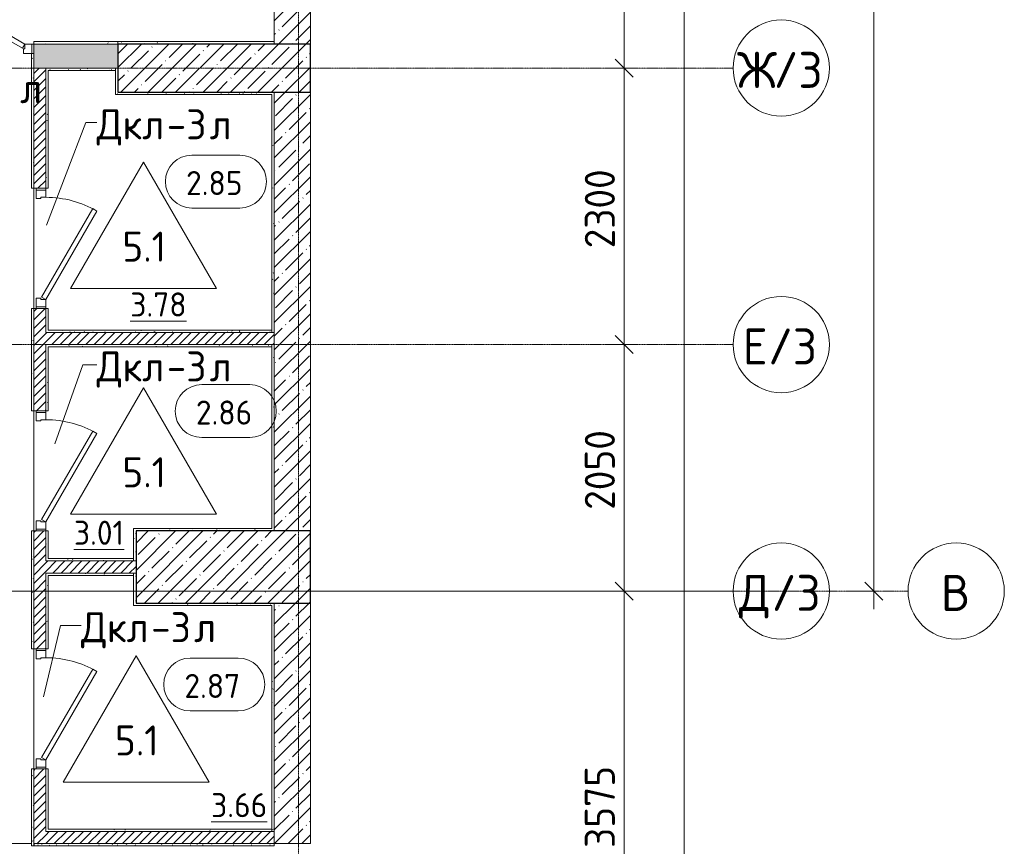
# Model space of a CAD drawing. Header units: millimetres. Extents: x 86102 to 162330, y -10965 to 131946.
# Tile 41 of 52: x 146053 to 154239, y 78577 to 85453. Entities that reach past the tile are written whole.
import ezdxf

# ---------------------------------------------------------------- set-up
doc = ezdxf.new("R2010")
doc.units = ezdxf.units.MM
doc.linetypes.add('4_ Штрихпунктир_ 10 х 2 мм', pattern=[14, 10, -2, 0, -2])
for name, color, linetype, lineweight in [('A-ANNO-DIMS', 7, 'Continuous', 5), ('A-ANNO-DIMS-100', 7, 'Continuous', 5), ('A-AREA-IDEN', 7, 'Continuous', 5), ('A-DOOR', 7, 'Continuous', 13), ('A-DOOR-FRAM', 7, 'Continuous', 13), ('A-DOOR-IDEN', 7, 'Continuous', 5), ('A-FLOR', 7, 'Continuous', 13), ('A-FLOR-IDEN', 7, 'Continuous', 5), ('A-WALL', 7, 'Continuous', 13), ('A-WALL-PATT', 7, 'Continuous', 13), ('I-WALL', 7, 'Continuous', 13), ('S-COLS', 7, 'Continuous', 25), ('S-GRID', 7, 'Continuous', 5), ('S-GRID-IDEN', 7, 'Continuous', 5)]:
    doc.layers.add(name, color=color, linetype=linetype, lineweight=lineweight)
doc.styles.add('GOST Common_1', font='GOST_Common.ttf', dxfattribs={"height": 300})
doc.styles.add('GOST Common_2', font='GOST_Common.ttf', dxfattribs={"height": 200})
doc.styles.add('GOST Common_3', font='GOST_Common.ttf', dxfattribs={"height": 250})
doc.dimstyles.new('2_5_мм', dxfattribs={"dimscale": 304.8, "dimtxt": 251.428749, "dimasz": 0.492126, "dimexe": 0.492126, "dimexo": 0.492126, "dimgap": 0, "dimtad": 1, "dimdec": 5, "dimrnd": 1e-05, "dimdsep": 46, "dimtxsty": 'GOST Common_3', "dimblk1": 'OBLIQUE', "dimblk2": 'OBLIQUE', "dimsah": 1, "dimcen": 0.09, "dimdle": 0.492126, "dimadec": 5, "dimazin": 2, "dimtfac": 1, "dimtdec": 4, "dimtix": 1, "dimtmove": 0, "dimatfit": 3, "dimfxl": 1, "dimtvp": 1, "dimtolj": 1, "dimtzin": 0, "dimarcsym": 2})
pattern_1 = [(0, (0, 0), (203.2, 50.8), [3.353, -149.047, 3.353, -149.047, -812.8]), (0, (0, 0), (203.2, 50.8), [-304.8, 3.353, -301.447, 3.353, -149.047, -355.6]), (0, (0, 0), (203.2, 50.8), [-762, 3.353, -98.247, 3.353, -250.647]), (120, (76.2, 25.4), (-145.59409, 150.576362), [3.353, -149.047, 3.353, -149.047, -812.8]), (120, (76.2, 25.4), (-145.59409, 150.576362), [-304.8, 3.353, -301.447, 3.353, -149.047, -355.6]), (120, (76.2, 25.4), (-145.59409, 150.576362), [-762, 3.353, -98.247, 3.353, -250.647]), (240, (101.6, 127), (-57.60591, -201.376362), [3.353, -149.047, 3.353, -149.047, -812.8]), (240, (101.6, 127), (-57.60591, -201.376362), [-304.8, 3.353, -301.447, 3.353, -149.047, -355.6]), (240, (101.6, 127), (-57.60591, -201.376362), [-762, 3.353, -98.247, 3.353, -250.647])]
pattern_2 = [(45, (0, 0), (-35.355339, 35.355339), [])]
pattern_3 = [(45, (0, 0), (-114.04925, 114.04925), []), (45, (114.05, 0), (-114.04925, 114.04925), [201.612, -40.322, 3.353, -36.97])]

# ---------------------------------------------------------------- blocks, each defined once
blk = doc.blocks.new('Наметкина 10_РД_АР_П_Отделка_R21_rvt-1--02_Подвал_МП_часть В')
at = {"layer": 'A-WALL-PATT', "lineweight": 5}
h = blk.add_hatch(dxfattribs=at)
h.set_pattern_fill('FP_5', color=256, style=0, pattern_type=2)
h.set_pattern_definition(pattern_1)
h.paths.add_polyline_path([(146870, 85250), (146870, 85270), (146170, 85270), (146170, 85250)])
h.paths.add_polyline_path([(145030, 85250), (145030, 85270), (142520, 85270), (142520, 85250), (143956.3, 85250)])
h = blk.add_hatch(dxfattribs=at)
h.set_pattern_fill('FP_5', color=256, style=0, pattern_type=2)
h.set_pattern_definition(pattern_1)
h.paths.add_polyline_path([(148170, 85250), (148170, 85270), (146870, 85270), (146870, 85250)])
h = blk.add_hatch(dxfattribs=at)
h.set_pattern_fill('FP_5', color=256, style=0, pattern_type=2)
h.set_pattern_definition(pattern_1)
h.paths.add_polyline_path([(146150, 82910), (146170, 82910), (146170, 83050), (146150, 83050)])
h.paths.add_polyline_path([(146170, 84050), (146170, 85170), (146150, 85170), (146150, 84050), (146155, 84050)])
h = blk.add_hatch(dxfattribs=at)
h.set_pattern_fill('FP_5', color=256, style=0, pattern_type=2)
h.set_pattern_definition(pattern_1)
h.paths.add_polyline_path([(146850, 85030), (146850, 85050), (146270, 85050), (146270, 85030), (146290, 85030)])
h = blk.add_hatch(dxfattribs=at)
h.set_pattern_fill('FP_5', color=256, style=0, pattern_type=2)
h.set_pattern_definition(pattern_1)
h.paths.add_polyline_path([(146870, 84850), (146870, 85050), (146850, 85050), (146850, 84850)])
h = blk.add_hatch(dxfattribs=at)
h.set_pattern_fill('FP_5', color=256, style=0, pattern_type=2)
h.set_pattern_definition(pattern_1)
h.paths.add_polyline_path([(146290, 82870), (146290, 83050), (146270, 83050), (146270, 82870)])
h.paths.add_polyline_path([(146290, 84050), (146290, 85030), (146270, 85030), (146270, 84050)])
h = blk.add_hatch(dxfattribs=at)
h.set_pattern_fill('FP_5', color=256, style=0, pattern_type=2)
h.set_pattern_definition(pattern_1)
h.paths.add_polyline_path([(148150, 84830), (148150, 84850), (146850, 84850), (146850, 84830)])
h = blk.add_hatch(dxfattribs=at)
h.set_pattern_fill('FP_5', color=256, style=0, pattern_type=2)
h.set_pattern_definition(pattern_1)
h.paths.add_polyline_path([(148150, 82850), (148170, 82850), (148170, 84850), (148150, 84850), (148150, 83284.9)])
h = blk.add_hatch(dxfattribs=at)
h.set_pattern_fill('FP_5', color=256, style=0, pattern_type=2)
h.set_pattern_definition(pattern_1)
h.paths.add_polyline_path([(146150, 78580), (146170, 78580), (146170, 79220), (146150, 79220), (146150, 78714.3)])
h.paths.add_polyline_path([(146150, 80220), (146170, 80220), (146170, 81200), (146150, 81200), (146150, 80999.6)])
h.paths.add_polyline_path([(146170, 82200), (146170, 82910), (146150, 82910), (146150, 82200)])
h = blk.add_hatch(dxfattribs=at)
h.set_pattern_fill('FP_5', color=256, style=0, pattern_type=2)
h.set_pattern_definition(pattern_1)
h.paths.add_polyline_path([(148150, 82850), (148150, 82870), (146270, 82870), (146270, 82850), (148075.1, 82850)])
h = blk.add_hatch(dxfattribs=at)
h.set_pattern_fill('FP_5', color=256, style=0, pattern_type=2)
h.set_pattern_definition(pattern_1)
h.paths.add_polyline_path([(148150, 82730), (148150, 82750), (146270, 82750), (146270, 82730), (148075.1, 82730)])
h = blk.add_hatch(dxfattribs=at)
h.set_pattern_fill('FP_5', color=256, style=0, pattern_type=2)
h.set_pattern_definition(pattern_1)
h.paths.add_polyline_path([(146270, 80950), (146290, 80950), (146290, 81200), (146270, 81200), (146270, 80999.6)])
h.paths.add_polyline_path([(146290, 82200), (146290, 82730), (146270, 82730), (146270, 82200)])
h = blk.add_hatch(dxfattribs=at)
h.set_pattern_fill('FP_5', color=256, style=0, pattern_type=2)
h.set_pattern_definition(pattern_1)
h.paths.add_polyline_path([(148170, 81220), (148170, 82750), (148150, 82750), (148150, 81220)])
h = blk.add_hatch(dxfattribs=at)
h.set_pattern_fill('FP_5', color=256, style=0, pattern_type=2)
h.set_pattern_definition(pattern_1)
h.paths.add_polyline_path([(147000, 80950), (147020, 80950), (147020, 81220), (147000, 81220), (147000, 80999.6)])
h = blk.add_hatch(dxfattribs=at)
h.set_pattern_fill('FP_5', color=256, style=0, pattern_type=2)
h.set_pattern_definition(pattern_1)
h.paths.add_polyline_path([(147020, 81200), (148170, 81200), (148170, 81220), (147020, 81220)])
h = blk.add_hatch(dxfattribs=at)
h.set_pattern_fill('FP_5', color=256, style=0, pattern_type=2)
h.set_pattern_definition(pattern_1)
h.paths.add_polyline_path([(147000, 80950), (147000, 80970), (146290, 80970), (146290, 80950)])
h = blk.add_hatch(dxfattribs=at)
h.set_pattern_fill('FP_5', color=256, style=0, pattern_type=2)
h.set_pattern_definition(pattern_1)
h.paths.add_polyline_path([(146270, 78720), (146290, 78720), (146290, 79220), (146270, 79220)])
h.paths.add_polyline_path([(146290, 80220), (146290, 80850), (146270, 80850), (146270, 80220)])
h = blk.add_hatch(dxfattribs=at)
h.set_pattern_fill('FP_5', color=256, style=0, pattern_type=2)
h.set_pattern_definition(pattern_1)
h.paths.add_polyline_path([(147000, 80830), (147000, 80850), (146290, 80850), (146290, 80830)])
h = blk.add_hatch(dxfattribs=at)
h.set_pattern_fill('FP_5', color=256, style=0, pattern_type=2)
h.set_pattern_definition(pattern_1)
h.paths.add_polyline_path([(147020, 80580), (147020, 80850), (147000, 80850), (147000, 80580)])
h = blk.add_hatch(dxfattribs=at)
h.set_pattern_fill('FP_5', color=256, style=0, pattern_type=2)
h.set_pattern_definition(pattern_1)
h.paths.add_polyline_path([(148150, 80580), (148150, 80600), (147020, 80600), (147020, 80580), (148075.1, 80580)])
h = blk.add_hatch(dxfattribs=at)
h.set_pattern_fill('FP_5', color=256, style=0, pattern_type=2)
h.set_pattern_definition(pattern_1)
h.paths.add_polyline_path([(148150, 78700), (148170, 78700), (148170, 80600), (148150, 80600), (148150, 78714.3)])
h = blk.add_hatch(dxfattribs=at)
h.set_pattern_fill('FP_5', color=256, style=0, pattern_type=2)
h.set_pattern_definition(pattern_1)
h.paths.add_polyline_path([(148150, 78700), (148150, 78720), (146270, 78720), (146270, 78700), (148075.1, 78700)])
h = blk.add_hatch(dxfattribs=at)
h.set_pattern_fill('FP_5', color=256, style=0, pattern_type=2)
h.set_pattern_definition(pattern_1)
h.paths.add_polyline_path([(148170, 78580), (148170, 78600), (146170, 78600), (146170, 78580), (148075.1, 78580)])
at = {"layer": 'A-WALL'}
for p, q in [((146870, 85270), (146170, 85270)), ((146170, 85270), (146170, 85250)), ((146170, 85250), (146870, 85250)), ((146870, 85250), (146870, 85270)), ((148170, 85270), (146870, 85270)), ((146870, 85270), (146870, 85250)), ((146870, 85250), (148170, 85250)), ((148170, 85250), (148170, 85270)), ((146150, 85170), (146150, 84050)), ((146170, 85170), (146155, 85170)), ((146170, 84050), (146170, 85170)), ((146850, 85050), (146270, 85050)), ((146270, 85050), (146270, 85030)), ((146850, 85030), (146850, 85050)), ((146870, 85050), (146850, 85050)), ((146850, 85050), (146850, 84850)), ((146870, 84850), (146870, 85050)), ((146270, 85030), (146270, 84050)), ((146290, 85030), (146850, 85030)), ((146290, 84050), (146290, 85030)), ((146850, 84850), (146850, 84830)), ((146850, 84830), (148150, 84830)), ((148150, 84850), (146870, 84850)), ((148170, 84850), (148150, 84850)), ((148150, 84830), (148150, 82850)), ((148170, 82850), (148170, 84850)), ((146150, 84050), (146170, 84050)), ((146270, 84050), (146290, 84050)), ((146170, 83050), (146150, 83050)), ((146150, 83050), (146150, 82910)), ((146170, 82910), (146170, 83050)), ((146270, 83050), (146270, 82870)), ((146290, 83050), (146270, 83050)), ((146290, 82870), (146290, 83050)), ((146150, 82910), (146150, 82200)), ((146170, 82200), (146170, 82910)), ((146270, 82870), (146270, 82850)), ((146270, 82850), (148150, 82850)), ((148150, 82870), (146290, 82870)), ((148150, 82850), (148150, 82870)), ((148150, 82850), (148170, 82850)), ((148150, 82750), (146270, 82750)), ((146270, 82750), (146270, 82730)), ((146270, 82730), (146270, 82200)), ((146290, 82730), (148150, 82730)), ((146290, 82200), (146290, 82730)), ((148150, 82730), (148150, 82750)), ((148170, 82750), (148150, 82750)), ((148150, 82750), (148150, 81220)), ((148170, 81220), (148170, 82750)), ((146150, 82200), (146170, 82200)), ((146270, 82200), (146290, 82200)), ((147020, 81220), (147000, 81220)), ((147000, 81220), (147000, 80950)), ((148150, 81220), (147020, 81220)), ((148170, 81200), (148170, 81220)), ((146170, 81200), (146150, 81200)), ((146150, 81200), (146150, 80220)), ((146170, 80220), (146170, 81200)), ((146270, 81200), (146270, 80950)), ((146290, 81200), (146270, 81200)), ((146290, 80970), (146290, 81200)), ((147020, 80950), (147020, 81200)), ((147020, 81200), (148170, 81200)), ((147000, 80970), (146290, 80970)), ((147000, 80950), (147000, 80970)), ((146270, 80950), (146290, 80950)), ((146290, 80950), (147000, 80950)), ((147000, 80950), (147020, 80950)), ((146270, 80850), (146270, 80220)), ((146290, 80850), (146270, 80850)), ((147000, 80850), (146290, 80850)), ((146290, 80830), (147000, 80830)), ((146290, 80220), (146290, 80830)), ((147020, 80850), (147000, 80850)), ((147000, 80850), (147000, 80580)), ((147000, 80830), (147000, 80850)), ((147020, 80600), (147020, 80850)), ((147000, 80580), (147020, 80580)), ((148150, 80600), (147020, 80600)), ((147020, 80580), (148150, 80580)), ((148170, 80600), (148150, 80600)), ((148150, 80580), (148150, 78700)), ((148170, 78700), (148170, 80600)), ((146150, 80220), (146170, 80220)), ((146270, 80220), (146290, 80220)), ((146170, 79220), (146150, 79220)), ((146150, 79220), (146150, 78580)), ((146170, 78600), (146170, 79220)), ((146270, 79220), (146270, 78720)), ((146290, 79220), (146270, 79220)), ((146290, 78720), (146290, 79220)), ((146270, 78720), (146270, 78700)), ((146270, 78700), (148150, 78700)), ((148150, 78720), (146290, 78720)), ((148150, 78700), (148150, 78720)), ((148150, 78700), (148170, 78700)), ((148170, 78600), (146170, 78600)), ((148170, 78580), (148170, 78600)), ((146150, 78580), (146170, 78580)), ((146170, 78580), (148170, 78580))]:
    blk.add_line(p, q, dxfattribs=at)
at = {"layer": 'A-WALL', "lineweight": 25}
blk.add_line((146170, 78600), (146170, 78580), dxfattribs=at)
blk = doc.blocks.new('АР_Дверь однопольная - 1000х2100h_850__Кладовая-4711580--02_Подвал_МП_часть В')
at = {"layer": 'A-DOOR'}
for p, q in [((-311.1, 475), (-331.1, 440.4)), ((-331.1, 440.4), (405, 15.4)), ((425, 50), (-311.1, 475)), ((405, 15.4), (425, 50))]:
    blk.add_line(p, q, dxfattribs=at)
at = {"layer": 'A-DOOR', "lineweight": 5}
blk.add_arc((425, 50), 850, 150, 180, dxfattribs=at)
at = {"layer": 'A-DOOR-FRAM'}
for p, q in [((-485, 50), (-500, 50)), ((-425, 50), (-485, 50)), ((-485, 50), (-485, -30)), ((-425, 10), (-425, 50)), ((-415, 10), (-425, 10)), ((-415, -30), (-415, 10)), ((425, 10), (415, 10)), ((415, 10), (415, -30)), ((485, 50), (425, 50)), ((425, 50), (425, 10)), ((485, -30), (485, 50)), ((485, 50), (500, 50)), ((-485, -30), (-500, -30)), ((-485, -30), (-415, -30)), ((415, -30), (485, -30)), ((485, -30), (500, -30))]:
    blk.add_line(p, q, dxfattribs=at)
blk = doc.blocks.new('АР_Дверь однопольная - 1150х2100h_кл_ коридор-4724467--02_Подвал_МП_часть В')
at = {"layer": 'A-DOOR'}
for p, q in [((-366, 600), (-386, 565.4)), ((500, 100), (-366, 600)), ((-386, 565.4), (480, 65.4)), ((480, 65.4), (500, 100))]:
    blk.add_line(p, q, dxfattribs=at)
at = {"layer": 'A-DOOR', "lineweight": 5}
blk.add_arc((500, 100), 1000, 150, 180, dxfattribs=at)
at = {"layer": 'A-DOOR-FRAM'}
for p, q in [((-560, 100), (-575, 100)), ((-500, 100), (-560, 100)), ((-560, 100), (-560, 20)), ((-500, 60), (-500, 100)), ((560, 100), (500, 100)), ((500, 100), (500, 60)), ((560, 20), (560, 100)), ((560, 100), (575, 100)), ((-560, 20), (-575, 20)), ((-560, 20), (-490, 20)), ((-490, 60), (-500, 60)), ((-490, 20), (-490, 60)), ((500, 60), (490, 60)), ((490, 60), (490, 20)), ((490, 20), (560, 20)), ((560, 20), (575, 20))]:
    blk.add_line(p, q, dxfattribs=at)
blk = doc.blocks.new('Ось сетки - 8_0 мм-31302--02_Подвал_МП_часть В')
at = {"layer": 'S-GRID-IDEN'}
blk.add_circle((0, 0), 4, dxfattribs=at)
blk = doc.blocks.new('Марка помещения _Номер_ - 2 мм-68851--02_Подвал_МП_часть В')
at = {"layer": 'A-AREA-IDEN'}
for p, q in [((-2.027, 2.21), (1.973, 2.21)), ((-2.027, -2.19), (1.973, -2.19))]:
    blk.add_line(p, q, dxfattribs=at)
for centre, start, end in [((-2.027, 0.01), 90, 270), ((1.973, 0.01), 270, 90)]:
    blk.add_arc(centre, 2.2, start, end, dxfattribs=at)
blk = doc.blocks.new('DIMBLOCK43--02_Подвал_МП_часть В')
at = {"layer": 'A-ANNO-DIMS-100', "lineweight": 25}
for p, q in [((151077.9, 80700), (151002.9, 80775)), ((151077.9, 80700), (151152.9, 80625)), ((151077.9, 77125), (151002.9, 77200)), ((151077.9, 77125), (151152.9, 77050))]:
    blk.add_line(p, q, dxfattribs=at)
at = {"layer": 'A-ANNO-DIMS-100'}
for p, q in [((151121.8, 80700), (150927.9, 80700)), ((151077.9, 77125), (151077.9, 80700)), ((151077.9, 80700), (151121.8, 80700)), ((151121.8, 77125), (150927.9, 77125)), ((151077.9, 77125), (151121.8, 77125))]:
    blk.add_line(p, q, dxfattribs=at)
at = {"layer": 'A-ANNO-DIMS-100', "color": 0, "insert": (150751.2, 78563.1), "char_height": 250, "width": 838.664, "attachment_point": 1, "rotation": 90, "line_spacing_factor": 1.022761, "style": 'GOST Common_3'}
blk.add_mtext('3575', dxfattribs=at)
blk = doc.blocks.new('_Oblique')
at = {"color": 0, "linetype": 'ByBlock', "lineweight": -2}
blk.add_line((-0.5, -0.5), (0.5, 0.5), dxfattribs=at)
blk = doc.blocks.new('DIMBLOCK44--02_Подвал_МП_часть В')
at = {"layer": 'A-ANNO-DIMS-100', "lineweight": 25}
for p, q in [((151077.9, 82750), (151002.9, 82825)), ((151077.9, 82750), (151152.9, 82675)), ((151077.9, 80700), (151002.9, 80775)), ((151077.9, 80700), (151152.9, 80625))]:
    blk.add_line(p, q, dxfattribs=at)
at = {"layer": 'A-ANNO-DIMS-100'}
for p, q in [((151121.8, 82750), (150927.9, 82750)), ((151077.9, 80700), (151077.9, 82750)), ((151077.9, 82750), (151121.8, 82750)), ((151121.8, 80700), (150927.9, 80700)), ((151077.9, 80700), (151121.8, 80700))]:
    blk.add_line(p, q, dxfattribs=at)
at = {"layer": 'A-ANNO-DIMS-100', "color": 0, "insert": (150751.2, 81375.6), "char_height": 250, "width": 838.664, "attachment_point": 1, "rotation": 90, "line_spacing_factor": 1.022761, "style": 'GOST Common_3'}
blk.add_mtext('2050', dxfattribs=at)
blk = doc.blocks.new('DIMBLOCK45--02_Подвал_МП_часть В')
at = {"layer": 'A-ANNO-DIMS-100'}
for p, q in [((151121.8, 85050), (150927.9, 85050)), ((151077.9, 82750), (151077.9, 85050)), ((151077.9, 85050), (151121.8, 85050)), ((151121.8, 82750), (150927.9, 82750)), ((151077.9, 82750), (151121.8, 82750))]:
    blk.add_line(p, q, dxfattribs=at)
at = {"layer": 'A-ANNO-DIMS-100', "lineweight": 25}
for p, q in [((151077.9, 85050), (151002.9, 85125)), ((151077.9, 85050), (151152.9, 84975)), ((151077.9, 82750), (151002.9, 82825)), ((151077.9, 82750), (151152.9, 82675))]:
    blk.add_line(p, q, dxfattribs=at)
at = {"layer": 'A-ANNO-DIMS-100', "color": 0, "insert": (150751.2, 83550.6), "char_height": 250, "width": 838.664, "attachment_point": 1, "rotation": 90, "line_spacing_factor": 1.022761, "style": 'GOST Common_3'}
blk.add_mtext('2300', dxfattribs=at)
blk = doc.blocks.new('DIMBLOCK46--02_Подвал_МП_часть В')
at = {"layer": 'A-ANNO-DIMS-100', "lineweight": 25}
for p, q in [((151077.9, 86900), (151002.9, 86975)), ((151077.9, 86900), (151152.9, 86825)), ((151077.9, 85050), (151002.9, 85125)), ((151077.9, 85050), (151152.9, 84975))]:
    blk.add_line(p, q, dxfattribs=at)
at = {"layer": 'A-ANNO-DIMS-100'}
for p, q in [((151121.8, 86900), (150927.9, 86900)), ((151077.9, 85050), (151077.9, 86900)), ((151077.9, 86900), (151121.8, 86900)), ((151121.8, 85050), (150927.9, 85050)), ((151077.9, 85050), (151121.8, 85050))]:
    blk.add_line(p, q, dxfattribs=at)
at = {"layer": 'A-ANNO-DIMS-100', "color": 0, "insert": (150751.2, 85649), "char_height": 250, "width": 782.412, "attachment_point": 1, "rotation": 90, "line_spacing_factor": 1.022761, "style": 'GOST Common_3'}
blk.add_mtext('1850', dxfattribs=at)
blk = doc.blocks.new('DIMBLOCK94--02_Подвал_МП_часть В')
at = {"layer": 'A-ANNO-DIMS-100', "lineweight": 25}
for p, q in [((151577.9, 125500), (151502.9, 125575)), ((151577.9, 125500), (151652.9, 125425)), ((151577.9, 60400), (151502.9, 60475)), ((151577.9, 60400), (151652.9, 60325))]:
    blk.add_line(p, q, dxfattribs=at)
at = {"layer": 'A-ANNO-DIMS-100'}
for p, q in [((151577.9, 60250), (151577.9, 125650)), ((151621.8, 125500), (151427.9, 125500)), ((151577.9, 125500), (151621.8, 125500)), ((151621.8, 60400), (151427.9, 60400)), ((151577.9, 60400), (151621.8, 60400))]:
    blk.add_line(p, q, dxfattribs=at)
at = {"layer": 'A-ANNO-DIMS-100', "color": 0, "insert": (151251.2, 92536.6), "char_height": 250, "width": 992.078, "attachment_point": 1, "rotation": 90, "line_spacing_factor": 1.022761, "style": 'GOST Common_3'}
blk.add_mtext('65100', dxfattribs=at)
blk = doc.blocks.new('Марка полов - Марка полов-4106608--02_Подвал_МП_часть В')
at = {"layer": 'A-FLOR-IDEN'}
for p, q in [((0, 7), (-6.062, -3.5)), ((6.062, -3.5), (0, 7)), ((-6.062, -3.5), (6.062, -3.5))]:
    blk.add_line(p, q, dxfattribs=at)
blk = doc.blocks.new('DIMBLOCK190--02_Подвал_МП_часть В')
at = {"layer": 'A-ANNO-DIMS-100', "lineweight": 25}
for p, q in [((153154.3, 99300), (153079.3, 99375)), ((153154.3, 99300), (153229.3, 99225)), ((153154.3, 80700), (153079.3, 80775)), ((153154.3, 80700), (153229.3, 80625))]:
    blk.add_line(p, q, dxfattribs=at)
at = {"layer": 'A-ANNO-DIMS-100'}
for p, q in [((153198.3, 99300), (153004.3, 99300)), ((153154.3, 80550), (153154.3, 99300)), ((153154.3, 99300), (153198.3, 99300)), ((153198.3, 80700), (153004.3, 80700)), ((153154.3, 80700), (153198.3, 80700))]:
    blk.add_line(p, q, dxfattribs=at)
at = {"layer": 'A-ANNO-DIMS-100', "color": 0, "insert": (152827.6, 89586.6), "char_height": 250, "width": 992.078, "attachment_point": 1, "rotation": 90, "line_spacing_factor": 1.022761, "style": 'GOST Common_3'}
blk.add_mtext('18600', dxfattribs=at)

msp = doc.modelspace()

# ---------------------------------------------------------------- hatches: boundary and pattern name
at = {"layer": 'A-WALL-PATT', "lineweight": 5}
h = msp.add_hatch(dxfattribs=at)
h.set_pattern_fill('FP_3', color=256, style=0, pattern_type=2)
h.set_pattern_definition(pattern_3)
h.paths.add_polyline_path([(148470.000003, 85250), (148470.000003, 89800), (148170.000003, 89800), (148170.000003, 85250)])
h = msp.add_hatch(dxfattribs=at)
h.set_pattern_fill('FP_1', color=256, style=0, pattern_type=2)
h.set_pattern_definition([(135, (150.28, 188.64), (-282.84271, 3e-14), [5, -395]), (135, (174.9, 237.36), (-282.84271, 3e-14), [5, -395]), (135, (211.96, 236.53), (-282.84271, 3e-14), [5, -395]), (135, (114.96, 223.96), (-282.84271, 3e-14), [5, -395]), (135, (77.54, 223.96), (-282.84271, 3e-14), [5, -395]), (135, (57.44, 184.52), (-282.84271, 3e-14), [5, -395]), (135, (66.21, 142.9), (-282.84271, 3e-14), [5, -395]), (135, (107.33, 161), (-282.84271, 3e-14), [5, -395]), (135, (99.08, 130.94), (-282.84271, 3e-14), [5, -395]), (135, (22.6, 136.46), (-282.84271, 3e-14), [5, -395]), (135, (21.16, 168.08), (-282.84271, 3e-14), [5, -395]), (135, (46.13, 96.12), (-282.84271, 3e-14), [5, -395]), (135, (3.54, 74.6), (-282.84271, 3e-14), [5, -395]), (135, (40.3, 47.56), (-282.84271, 3e-14), [5, -395]), (135, (39.77, 18.47), (-282.84271, 3e-14), [5, -395]), (135, (76.94, 37.28), (-282.84271, 3e-14), [5, -395]), (135, (114.18, 62.4), (-282.84271, 3e-14), [5, -395]), (135, (139.87, 90.2), (-282.84271, 3e-14), [5, -395]), (135, (141.44, 15.82), (-282.84271, 3e-14), [5, -395]), (135, (188.69, 26.73), (-282.84271, 3e-14), [5, -395]), (135, (176.14, 51.36), (-282.84271, 3e-14), [5, -395]), (135, (177.03, 0), (-282.84271, 3e-14), [5, -395]), (135, (276.61, 8.22), (-282.84271, 3e-14), [5, -395]), (135, (271.19, 31.72), (-282.84271, 3e-14), [5, -395]), (135, (268.29, 119.65), (-282.84271, 3e-14), [5, -395]), (135, (237.92, 101.95), (-282.84271, 3e-14), [5, -395]), (135, (237.92, 158.27), (-282.84271, 3e-14), [5, -395]), (135, (260.4, 204.35), (-282.84271, 3e-14), [5, -395]), (135, (275.54, 235.4), (-282.84271, 3e-14), [5, -395]), (135, (117.62, 268.96), (-282.84271, 3e-14), [5, -395]), (135, (203.62, 273.83), (-282.84271, 3e-14), [5, -395]), (135, (47.24, 279.3), (-282.84271, 3e-14), [5, -395]), (135, (23.2, 266.16), (-282.84271, 3e-14), [5, -395]), (135, (42.78, 232.52), (-282.84271, 3e-14), [5, -395]), (135, (177.76, 90.57), (-282.84271, 3e-14), [5, -395]), (135, (181.12, 121.8), (-282.84271, 3e-14), [5, -395]), (135, (206.73, 172.06), (-282.84271, 3e-14), [5, -395]), (135, (143.14, 136.62), (-282.84271, 3e-14), [5, -395]), (135, (211.51, 131.86), (-282.84271, 3e-14), [5, -395]), (135, (81.47, 95.1), (-282.84271, 3e-14), [5, -395]), (135, (235.13, 60.46), (-282.84271, 3e-14), [5, -395]), (135, (242.24, 4.89), (-282.84271, 3e-14), [5, -395]), (45, (0, 106.07), (-282.84271, 0), []), (45, (106.07, 0), (-282.84271, 0), []), (45, (176.78, 0), (-282.84271, 0), []), (45, (0, 176.78), (-282.84271, 0), [])])
h.paths.add_polyline_path([(146870, 85050), (146870, 85250), (146170, 85250), (146170, 85050)])
h.paths.add_polyline_path([(143956.285172, 85050), (145020, 85050), (145020, 85250), (142520, 85250), (142520, 85050)])
h = msp.add_hatch(dxfattribs=at)
h.set_pattern_fill('FP_2', color=256, style=0, pattern_type=2)
h.set_pattern_definition(pattern_2)
h.paths.add_polyline_path([(146170.000003, 78600), (146270.000003, 78600), (146270.000003, 79220), (146170.000003, 79220), (146170.000003, 78714.333902)])
h.paths.add_polyline_path([(146270.000003, 80220), (146270.000003, 81200), (146170.000003, 81200), (146170.000003, 80220)])
h.paths.add_polyline_path([(146170.000003, 82200), (146270.000003, 82200), (146270.000003, 83050), (146170.000003, 83050)])
h.paths.add_polyline_path([(146270.000003, 84050), (146270.000003, 85050), (146170.000003, 85050), (146170.000003, 84050)])
h = msp.add_hatch(dxfattribs=at)
h.set_pattern_fill('FP_3', color=256, style=0, pattern_type=2)
h.set_pattern_definition(pattern_3)
h.paths.add_polyline_path([(148470.000003, 81200), (148470.000003, 84850), (148170.000003, 84850), (148170.000003, 81200)])
h = msp.add_hatch(dxfattribs=at)
h.set_pattern_fill('FP_2', color=256, style=0, pattern_type=2)
h.set_pattern_definition(pattern_2)
h.paths.add_polyline_path([(148170.000003, 82750), (148170.000003, 82850), (146270.000003, 82850), (146270.000003, 82750), (148075.123582, 82750)])
h = msp.add_hatch(dxfattribs=at)
h.set_pattern_fill('FP_2', color=256, style=0, pattern_type=2)
h.set_pattern_definition(pattern_2)
h.paths.add_polyline_path([(147020, 80850), (147020, 80950), (146270.000003, 80950), (146270.000003, 80850)])
h = msp.add_hatch(dxfattribs=at)
h.set_pattern_fill('FP_3', color=256, style=0, pattern_type=2)
h.set_pattern_definition(pattern_3)
h.paths.add_polyline_path([(148470.000003, 78600), (148470.000003, 80600), (148170.000003, 80600), (148170.000003, 78600)])
h = msp.add_hatch(dxfattribs=at)
h.set_pattern_fill('FP_2', color=256, style=0, pattern_type=2)
h.set_pattern_definition(pattern_2)
h.paths.add_polyline_path([(148170.000003, 78600), (148170.000003, 78700), (146270.000003, 78700), (146270.000003, 78600), (148075.123582, 78600)])
at = {"layer": 'S-COLS', "lineweight": 5}
h = msp.add_hatch(dxfattribs=at)
h.set_pattern_fill('FP_3', color=256, style=0, pattern_type=2)
h.set_pattern_definition(pattern_3)
h.paths.add_polyline_path([(148470, 84850), (148470, 85250), (146870, 85250), (146870, 84850)])
h = msp.add_hatch(dxfattribs=at)
h.set_pattern_fill('FP_3', color=256, style=0, pattern_type=2)
h.set_pattern_definition(pattern_3)
h.paths.add_polyline_path([(148470, 80600), (148470, 81200), (147020, 81200), (147020, 80600), (148075.123582, 80600)])

# ---------------------------------------------------------------- linework, layer by layer
at = {"layer": 'A-DOOR-IDEN'}
for p, q in [((146275.444455, 83744.210766), (146603.197092, 84596.106123)), ((146603.197092, 84596.106123), (146693.317098, 84596.106123)), ((146344.529749, 81923.361885), (146578.190308, 82582.623491)), ((146578.190308, 82582.623491), (146693.317098, 82582.623491)), ((146252.072487, 79821.221953), (146393.040726, 80413.585737)), ((146393.040726, 80413.585737), (146563.782221, 80413.585737))]:
    msp.add_line(p, q, dxfattribs=at)
at = {"layer": 'A-FLOR'}
for p, q in [((146169.977513, 85250), (146155, 85250)), ((146155, 85250), (146169.977513, 85250)), ((146170.000003, 83050), (146170.000003, 84050)), ((146170.000003, 82200), (146170.000003, 81200)), ((146170.000003, 79220), (146170.000003, 80220)), ((145090, 78600), (146150.000003, 78600))]:
    msp.add_line(p, q, dxfattribs=at)
at = {"layer": 'A-WALL'}
for p, q in [((148170.000003, 89800), (148170.000003, 85250)), ((148470.000003, 85250), (148470.000003, 89800)), ((148170.000003, 85250), (148470.000003, 85250)), ((148170.000003, 84850), (148170.000003, 81200)), ((148470.000003, 84850), (148170.000003, 84850)), ((148470.000003, 81200), (148470.000003, 84850)), ((148170.000003, 81200), (148470.000003, 81200)), ((148170.000003, 80600), (148170.000003, 78600)), ((148470.000003, 80600), (148170.000003, 80600)), ((148470.000003, 78600), (148470.000003, 80600)), ((148170.000003, 78600), (148470.000003, 78600))]:
    msp.add_line(p, q, dxfattribs=at)
at = {"layer": 'I-WALL'}
for p, q in [((146870, 85250), (146170, 85250)), ((146170, 85250), (146170, 85050)), ((146870, 85050), (146870, 85250)), ((146170, 85050), (146870, 85050)), ((146170.000003, 85050), (146170.000003, 84050)), ((146270.000003, 84050), (146270.000003, 85050)), ((146170.000003, 84050), (146270.000003, 84050)), ((146170.000003, 83050), (146170.000003, 82200)), ((146270.000003, 83050), (146170.000003, 83050)), ((146270.000003, 82850), (146270.000003, 83050)), ((148170.000003, 82850), (146270.000003, 82850)), ((146270.000003, 82750), (148170.000003, 82750)), ((146270.000003, 82200), (146270.000003, 82750)), ((146170.000003, 82200), (146270.000003, 82200)), ((146170.000003, 81200), (146170.000003, 80220)), ((146270.000003, 81200), (146170.000003, 81200)), ((146270.000003, 80950), (146270.000003, 81200)), ((147020, 80950), (146270.000003, 80950)), ((147020, 80850), (147020, 80950)), ((146270.000003, 80850), (147020, 80850)), ((146270.000003, 80220), (146270.000003, 80850)), ((146170.000003, 80220), (146270.000003, 80220)), ((146170.000003, 79220), (146170.000003, 78600)), ((146270.000003, 79220), (146170.000003, 79220)), ((146270.000003, 78700), (146270.000003, 79220)), ((148170.000003, 78700), (146270.000003, 78700)), ((146170.000003, 78600), (148170.000003, 78600))]:
    msp.add_line(p, q, dxfattribs=at)
at = {"layer": 'S-COLS'}
for p, q in [((148470, 85250), (146870, 85250)), ((146870, 85250), (146870, 84850)), ((148470, 84850), (148470, 85250)), ((146870, 84850), (148470, 84850)), ((148470, 81200), (147020, 81200)), ((147020, 81200), (147020, 80600)), ((148470, 80600), (148470, 81200)), ((147020, 80600), (148470, 80600))]:
    msp.add_line(p, q, dxfattribs=at)
at = {"layer": 'S-GRID', "linetype": '4_ Штрихпунктир_ 10 х 2 мм'}
for p, q in [((148370, 55871.201096), (148370, 128322.054704)), ((151984.481863, 85050), (87806.844828, 85050)), ((151984.481863, 82750), (87806.844828, 82750)), ((153438.734659, 80700), (87806.844828, 80700)), ((151984.481863, 80700), (87806.844828, 80700))]:
    msp.add_line(p, q, dxfattribs=at)

# ---------------------------------------------------------------- block references
at = {"lineweight": 5}
msp.add_blockref('Наметкина 10_РД_АР_П_Отделка_R21_rvt-1--02_Подвал_МП_часть В', (0, 0), dxfattribs=at)
at = {"layer": 'A-AREA-IDEN', "xscale": 99.99999999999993, "yscale": 99.99999999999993, "zscale": 99.99999999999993}
for p in [(147686.915285, 84104.850556), (147768.747097, 82195.903188), (147673.231873, 79921.855577)]:
    msp.add_blockref('Марка помещения _Номер_ - 2 мм-68851--02_Подвал_МП_часть В', p, dxfattribs=at)
at = {"layer": 'A-DOOR'}
msp.add_blockref('АР_Дверь однопольная - 1150х2100h_кл_ коридор-4724467--02_Подвал_МП_часть В', (145595, 85150), dxfattribs=at)
at = {"layer": 'A-DOOR', "rotation": 270}
for p in [(146220.000003, 83550), (146220.000003, 81700), (146220.000003, 79720)]:
    msp.add_blockref('АР_Дверь однопольная - 1000х2100h_850__Кладовая-4711580--02_Подвал_МП_часть В', p, dxfattribs=at)
at = {"layer": 'A-FLOR-IDEN', "xscale": 99.99999999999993, "yscale": 99.99999999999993, "zscale": 99.99999999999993}
for p in [(147082.564438, 83567.702923), (147082.564438, 81690.556172), (147021.389212, 79460.311064)]:
    msp.add_blockref('Марка полов - Марка полов-4106608--02_Подвал_МП_часть В', p, dxfattribs=at)
at = {"layer": 'S-GRID-IDEN', "xscale": 99.99999999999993, "yscale": 99.99999999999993, "zscale": 99.99999999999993, "rotation": 89.99999999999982}
for p in [(152384.481863, 85050), (152384.481863, 82750), (152384.481863, 80700), (153838.734659, 80700)]:
    msp.add_blockref('Ось сетки - 8_0 мм-31302--02_Подвал_МП_часть В', p, dxfattribs=at)

# ---------------------------------------------------------------- texts
at = {"layer": 'A-AREA-IDEN', "char_height": 200, "attachment_point": 1, "style": 'GOST Common_2'}
for s, insert, width in [('2.85', (147435.901089, 84193.593738), 601.265625), ('\\L3.78', (146972.536861, 83183.495968), 593.24875), ('2.86', (147517.7329, 82284.64637), 601.265625), ('\\L3.01', (146503.899903, 81284.811096), 537.130625), ('2.87', (147422.217677, 80010.598759), 601.265625), ('\\L3.66', (147644.563124, 79019.029149), 593.24875)]:
    msp.add_mtext(s, dxfattribs=dict(at, insert=insert, width=width))
at = {"layer": 'A-DOOR-IDEN', "char_height": 250, "attachment_point": 1, "style": 'GOST Common_3'}
for s, insert, width in [('\\fGOST Common|b0|i0|c204|p34|;л', (146056.745689, 85007.534506), 216.455625), ('Дкл', (146693.317098, 84707.033206), 705.485), ('-3', (147275.400431, 84707.033206), 432.91125), ('\\fGOST Common|b0|i0|c204|p34|;л', (147632.587931, 84707.033206), 216.455625), ('Дкл', (146693.317098, 82693.550574), 705.485), ('-3', (147275.400431, 82693.550574), 432.91125), ('\\fGOST Common|b0|i0|c204|p34|;л', (147632.587931, 82693.550574), 216.455625), ('Дкл', (146563.782221, 80524.51282), 705.485), ('-3', (147145.865554, 80524.51282), 432.91125), ('\\fGOST Common|b0|i0|c204|p34|;л', (147503.053054, 80524.51282), 216.455625)]:
    msp.add_mtext(s, dxfattribs=dict(at, insert=insert, width=width))
at = {"layer": 'A-FLOR-IDEN', "char_height": 250, "width": 456.961875, "attachment_point": 1, "style": 'GOST Common_3'}
for insert in [(146906.188155, 83689.764596), (146906.188155, 81812.617844), (146845.012929, 79582.372737)]:
    msp.add_mtext('5.1', dxfattribs=dict(at, insert=insert))
at = {"layer": 'S-GRID-IDEN', "char_height": 300, "attachment_point": 1, "style": 'GOST Common_1'}
for s, insert, width in [('\\fGOST Common|b0|i0|c204|p34|;Ж', (152016.56138, 85184.544597), 368.77625), ('/3', (152320.832214, 85184.544597), 521.096875), ('\\fGOST Common|b0|i0|c204|p34|;Е', (152063.06138, 82884.544597), 256.54), ('/3', (152274.728047, 82884.544597), 521.096875), ('\\fGOST Common|b0|i0|c204|p34|;Д', (152033.06138, 80834.544597), 328.691875), ('/3', (152304.259297, 80834.544597), 521.096875), ('\\fGOST Common|b0|i0|c204|p34|;В', (153712.314177, 80834.544597), 304.64125)]:
    msp.add_mtext(s, dxfattribs=dict(at, insert=insert, width=width))

# ---------------------------------------------------------------- dimensions: what is measured, and where the dimension line sits
at = {"layer": 'A-ANNO-DIMS'}
for base, p1, p2, override, picture, middle in [((151577.8727307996, 125500.0000000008), (151471.8067136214, 60400.0000000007), (151471.8067136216, 125500.0000000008), {"dimpost": '<>', "dimfxl": 65100}, 'DIMBLOCK94--02_Подвал_МП_часть В', (151452.8727307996, 92950.0000000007)), ((153154.3204885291, 99300.0000000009), (153048.254471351, 80700.000000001), (153048.2544713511, 99300.0000000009), {"dimpost": '<>', "dimfxl": 18600}, 'DIMBLOCK190--02_Подвал_МП_часть В', (153029.3204885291, 90000.0000000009)), ((151077.872731, 86900), (150971.806714, 85050), (150971.806714, 86900), {"dimpost": '<>', "dimfxl": 1850}, 'DIMBLOCK46--02_Подвал_МП_часть В', (150952.872731, 85975)), ((151077.872731, 85050), (150971.806714, 82750), (150971.806714, 85050), {"dimpost": '<>', "dimfxl": 2300}, 'DIMBLOCK45--02_Подвал_МП_часть В', (150952.872731, 83900)), ((151077.872731, 82750), (150971.806714, 80700), (150971.806714, 82750), {"dimpost": '<>', "dimfxl": 2050}, 'DIMBLOCK44--02_Подвал_МП_часть В', (150952.872731, 81725)), ((151077.872731, 80700), (150971.806714, 77125), (150971.806714, 80700), {"dimpost": '<>', "dimfxl": 3575}, 'DIMBLOCK43--02_Подвал_МП_часть В', (150952.872731, 78912.5))]:
    dim = msp.add_linear_dim(base=base, p1=p1, p2=p2, angle=90, dimstyle='2_5_мм', override=override, dxfattribs=at)
    dim.commit()
    dim.dimension.update_dxf_attribs({"geometry": picture, "text_midpoint": middle})

doc.saveas('drawing.dxf')
